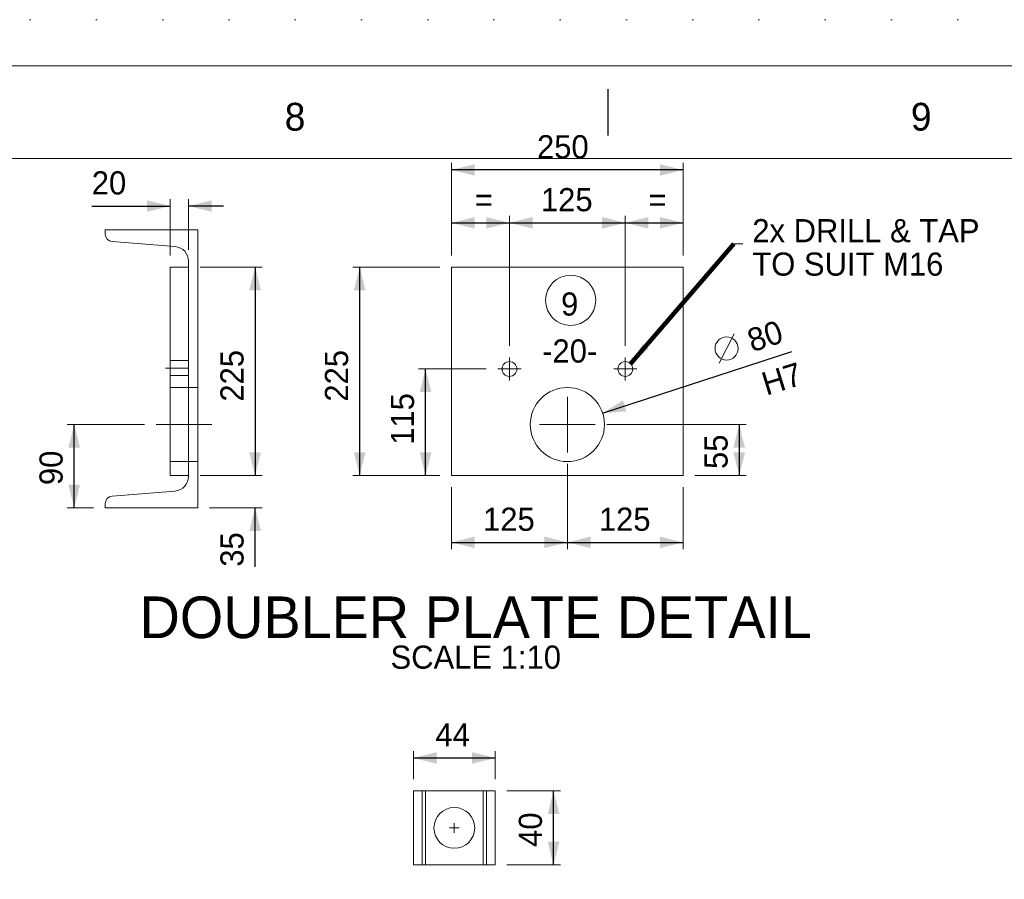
# Model space of a CAD drawing. Header units: millimetres. Extents: x -33820 to -12795, y -745548 to -730698.
# Tile 22 of 25: x -21516 to -18859, y -733018 to -730698. Entities that reach past the tile are written whole.
import ezdxf
from ezdxf.enums import TextEntityAlignment as Align

# ---------------------------------------------------------------- set-up
doc = ezdxf.new("R2010")
doc.units = ezdxf.units.MM
doc.header["$MEASUREMENT"] = 0
for name, pattern in [('DGN Style 1', [178.733029, 0.297393, -178.435636]), ('DGN Style 2', [297.392727, 178.435636, -118.957091]), ('DGN Style 4', [476.125756, 237.914182, -118.957091, 0.297393, -118.957091]), ('DGN Style 5', [208.174909, 89.217818, -118.957091])]:
    doc.linetypes.add(name, pattern=pattern)
doc.styles.add('Style-ENGINEERING', font='ENGINEERING.shx')
doc.styles.add('Style-ENGINEERING_0', font='ENGINEERING.shx')
doc.dimstyles.new('MetricMM', dxfattribs={"dimtxt": 3, "dimasz": 3, "dimexe": 1.5, "dimexo": 1.5, "dimgap": 1.5, "dimtad": 1, "dimdec": 0, "dimzin": 7, "dimtxsty": 'Style-ENGINEERING_0', "dimcen": 0.09, "dimclrd": 1, "dimclre": 1, "dimclrt": 7, "dimadec": 0, "dimazin": 3, "dimtfac": 1, "dimtdec": 0, "dimtofl": 0, "dimtmove": 0, "dimatfit": 3, "dimfxl": 1, "dimtzin": 7, "dimlwd": -1, "dimlwe": 0, "dimarcsym": 0})

# ---------------------------------------------------------------- blocks, each defined once
blk = doc.blocks.new('*U328')
blk.add_line((135.12, 284.53), (135.12, 289.53))
at = {"color": 7, "linetype": 'Continuous', "lineweight": 0, "flags": 128}
blk.add_lwpolyline([(-415.55, 292.03), (415.45, 292.03), (415.45, -291.97), (-415.55, -291.97), (-415.55, 292.03)], close=True, dxfattribs=at)
at = {"color": 7, "linetype": 'Continuous', "lineweight": 13, "flags": 128}
blk.add_lwpolyline([(-405.55, 282.03), (405.45, 282.03), (405.45, -281.97), (-405.55, -281.97), (-405.55, 282.03)], close=True, dxfattribs=at)
at = {"char_height": 3, "attachment_point": 5, "line_spacing_factor": 1.2, "style": 'Style-ENGINEERING'}
for s, insert in [('8', (101.33, 286.53)), ('9', (168.91, 286.53))]:
    blk.add_mtext(s, dxfattribs=dict(at, insert=insert))
blk = doc.blocks.new('*D533')
at = {"color": 1, "linetype": 'Continuous', "lineweight": 0, "transparency": 16777216}
for p, q in [((3269.2, 6225.8), (3269.2, 5995.3)), ((2956.7, 6163.3), (2956.7, 5995.3))]:
    blk.add_line(p, q, dxfattribs=at)
at = {"color": 1, "linetype": 'Continuous', "transparency": 16777216}
blk.add_line((2956.7, 6014), (3269.2, 6014), dxfattribs=at)
at = {"color": 1, "linetype": 'Continuous', "lineweight": 0, "transparency": 16777216}
blk.add_solid([(3019.2, 5998.4), (2956.7, 6014), (3019.2, 6029.6)], dxfattribs=at)
at = {"color": 1, "linetype": 'Continuous', "lineweight": 0, "transparency": 16777216, "extrusion": (0, 0, -1)}
blk.add_solid([(-3206.7, 6029.6), (-3269.2, 6014), (-3206.7, 5998.4)], dxfattribs=at)
at = {"layer": 'Defpoints', "color": 7, "linetype": 'Continuous', "lineweight": 0, "transparency": 16777216}
for p in [(3269.2, 6257.1), (2956.7, 6194.6), (3112.9, 6014), (3269.2, 6014)]:
    blk.add_point(p, dxfattribs=at)
at = {"color": 7, "linetype": 'Continuous', "lineweight": 0, "transparency": 16777216, "style": 'Style-ENGINEERING'}
blk.add_text('125', height=62.5, dxfattribs=at).set_placement((3041.6, 6076.5), align=Align.MIDDLE_LEFT)
blk = doc.blocks.new('*D534')
at = {"color": 1, "linetype": 'Continuous', "lineweight": 0, "transparency": 16777216}
for p, q in [((3269.2, 6225.8), (3269.2, 5995.3)), ((3581.7, 6163.3), (3581.7, 5995.3))]:
    blk.add_line(p, q, dxfattribs=at)
at = {"color": 1, "linetype": 'Continuous', "transparency": 16777216}
blk.add_line((3269.2, 6014), (3581.7, 6014), dxfattribs=at)
at = {"color": 1, "linetype": 'Continuous', "lineweight": 0, "transparency": 16777216}
blk.add_solid([(3331.7, 5998.4), (3269.2, 6014), (3331.7, 6029.6)], dxfattribs=at)
at = {"color": 1, "linetype": 'Continuous', "lineweight": 0, "transparency": 16777216, "extrusion": (0, 0, -1)}
blk.add_solid([(-3519.2, 6029.6), (-3581.7, 6014), (-3519.2, 5998.4)], dxfattribs=at)
at = {"layer": 'Defpoints', "color": 7, "linetype": 'Continuous', "lineweight": 0, "transparency": 16777216}
for p in [(3269.2, 6257.1), (3581.7, 6194.6), (3425.4, 6014), (3581.7, 6014)]:
    blk.add_point(p, dxfattribs=at)
at = {"color": 7, "linetype": 'Continuous', "lineweight": 0, "transparency": 16777216, "style": 'Style-ENGINEERING'}
blk.add_text('125', height=62.5, dxfattribs=at).set_placement((3354.1, 6076.5), align=Align.MIDDLE_LEFT)
blk = doc.blocks.new('*D535')
at = {"color": 1, "linetype": 'Continuous', "lineweight": 0, "transparency": 16777216}
for p, q in [((2956.7, 6788.3), (2956.7, 7038.2)), ((3581.7, 6788.3), (3581.7, 7038.2))]:
    blk.add_line(p, q, dxfattribs=at)
at = {"color": 1, "linetype": 'Continuous', "transparency": 16777216}
blk.add_line((3581.7, 7019.4), (2956.7, 7019.4), dxfattribs=at)
at = {"color": 1, "linetype": 'Continuous', "lineweight": 0, "transparency": 16777216}
blk.add_solid([(3019.2, 7003.8), (2956.7, 7019.4), (3019.2, 7035)], dxfattribs=at)
at = {"color": 1, "linetype": 'Continuous', "lineweight": 0, "transparency": 16777216, "extrusion": (0, 0, -1)}
blk.add_solid([(-3519.2, 7035), (-3581.7, 7019.4), (-3519.2, 7003.8)], dxfattribs=at)
at = {"layer": 'Defpoints', "color": 7, "linetype": 'Continuous', "lineweight": 0, "transparency": 16777216}
for p in [(2956.7, 7019.4), (3269.2, 7019.4), (2956.7, 6757.1), (3581.7, 6757.1)]:
    blk.add_point(p, dxfattribs=at)
at = {"color": 7, "linetype": 'Continuous', "lineweight": 0, "transparency": 16777216, "style": 'Style-ENGINEERING'}
blk.add_text('250', height=62.5, dxfattribs=at).set_placement((3187.2, 7081.9), align=Align.MIDDLE_LEFT)
blk = doc.blocks.new('*D536')
at = {"color": 1, "linetype": 'Continuous', "lineweight": 0, "transparency": 16777216}
for p, q in [((3050.4, 6482.1), (2867.8, 6482.1)), ((2925.4, 6194.6), (2867.8, 6194.6))]:
    blk.add_line(p, q, dxfattribs=at)
at = {"color": 1, "linetype": 'Continuous', "transparency": 16777216}
blk.add_line((2886.6, 6194.6), (2886.6, 6482.1), dxfattribs=at)
at = {"color": 1, "linetype": 'Continuous', "lineweight": 0, "transparency": 16777216, "extrusion": (0, 0, -1)}
blk.add_solid([(-2870.9, 6419.6), (-2886.6, 6482.1), (-2902.2, 6419.6)], dxfattribs=at)
at = {"color": 1, "linetype": 'Continuous', "lineweight": 0, "transparency": 16777216}
blk.add_solid([(2902.2, 6257.1), (2886.6, 6194.6), (2870.9, 6257.1)], dxfattribs=at)
at = {"layer": 'Defpoints', "color": 7, "linetype": 'Continuous', "lineweight": 0, "transparency": 16777216}
for p in [(2886.6, 6482.1), (3081.7, 6482.1), (2886.6, 6338.3), (2956.7, 6194.6)]:
    blk.add_point(p, dxfattribs=at)
at = {"color": 7, "linetype": 'Continuous', "lineweight": 0, "transparency": 16777216, "style": 'Style-ENGINEERING'}
blk.add_text('115', height=62.5, rotation=90, dxfattribs=at).set_placement((2824.1, 6277.5), align=Align.MIDDLE_LEFT)
blk = doc.blocks.new('*D537')
at = {"color": 1, "linetype": 'Continuous', "lineweight": 0, "transparency": 16777216}
for p, q in [((2925.4, 6757.1), (2690.1, 6757.1)), ((2925.4, 6194.6), (2690.1, 6194.6))]:
    blk.add_line(p, q, dxfattribs=at)
at = {"color": 1, "linetype": 'Continuous', "transparency": 16777216}
blk.add_line((2708.8, 6194.6), (2708.8, 6757.1), dxfattribs=at)
at = {"color": 1, "linetype": 'Continuous', "lineweight": 0, "transparency": 16777216, "extrusion": (0, 0, -1)}
blk.add_solid([(-2693.2, 6694.6), (-2708.8, 6757.1), (-2724.4, 6694.6)], dxfattribs=at)
at = {"color": 1, "linetype": 'Continuous', "lineweight": 0, "transparency": 16777216}
blk.add_solid([(2724.4, 6257.1), (2708.8, 6194.6), (2693.2, 6257.1)], dxfattribs=at)
at = {"layer": 'Defpoints', "color": 7, "linetype": 'Continuous', "lineweight": 0, "transparency": 16777216}
for p in [(2708.8, 6757.1), (2956.7, 6757.1), (2708.8, 6475.8), (2956.7, 6194.6)]:
    blk.add_point(p, dxfattribs=at)
at = {"color": 7, "linetype": 'Continuous', "lineweight": 0, "transparency": 16777216, "style": 'Style-ENGINEERING'}
blk.add_text('225', height=62.5, rotation=90, dxfattribs=at).set_placement((2646.3, 6393.9), align=Align.MIDDLE_LEFT)
blk = doc.blocks.new('*D538')
at = {"color": 7, "linetype": 'Continuous', "lineweight": 0, "transparency": 16777216}
blk.add_line((3678.7, 6498), (3718.8, 6576.8), dxfattribs=at)
at = {"color": 1, "linetype": 'Continuous', "transparency": 16777216}
blk.add_line((3364.3, 6363), (3874.9, 6528.9), dxfattribs=at)
at = {"color": 7, "linetype": 'Continuous', "lineweight": 0, "transparency": 16777216}
blk.add_circle((3698.8, 6537.4), 31.2, dxfattribs=at)
at = {"color": 1, "linetype": 'Continuous', "lineweight": 0, "transparency": 16777216}
blk.add_solid([(3428.5, 6367.4), (3364.3, 6363), (3418.9, 6397.1)], dxfattribs=at)
at = {"color": 7, "linetype": 'Continuous', "lineweight": 0, "transparency": 16777216, "style": 'Style-ENGINEERING'}
blk.add_text('80', height=62.5, rotation=18.0029, dxfattribs=at).set_placement((3758.2, 6556.7), align=Align.MIDDLE_LEFT)
blk = doc.blocks.new('*D539')
at = {"color": 1, "linetype": 'Continuous', "lineweight": 0, "transparency": 16777216}
for p, q in [((3105.4, 5343.2), (3250.6, 5343.2)), ((3105.4, 5143.2), (3250.6, 5143.2))]:
    blk.add_line(p, q, dxfattribs=at)
at = {"color": 1, "linetype": 'Continuous', "transparency": 16777216}
blk.add_line((3231.8, 5143.2), (3231.8, 5343.2), dxfattribs=at)
at = {"color": 1, "linetype": 'Continuous', "lineweight": 0, "transparency": 16777216, "extrusion": (0, 0, -1)}
blk.add_solid([(-3216.2, 5280.7), (-3231.8, 5343.2), (-3247.4, 5280.7)], dxfattribs=at)
at = {"color": 1, "linetype": 'Continuous', "lineweight": 0, "transparency": 16777216}
blk.add_solid([(3247.4, 5205.7), (3231.8, 5143.2), (3216.2, 5205.7)], dxfattribs=at)
at = {"layer": 'Defpoints', "color": 7, "linetype": 'Continuous', "lineweight": 0, "transparency": 16777216}
for p in [(3074.1, 5343.2), (3231.8, 5343.2), (3231.8, 5243.2), (3074.1, 5143.2)]:
    blk.add_point(p, dxfattribs=at)
at = {"color": 7, "linetype": 'Continuous', "lineweight": 0, "transparency": 16777216, "style": 'Style-ENGINEERING'}
blk.add_text('40', height=62.5, rotation=90, dxfattribs=at).set_placement((3169.3, 5192), align=Align.MIDDLE_LEFT)
blk = doc.blocks.new('*D540')
at = {"color": 1, "linetype": 'Continuous', "lineweight": 0, "transparency": 16777216}
for p, q in [((2854.1, 5374.4), (2854.1, 5450.8)), ((3074.1, 5374.4), (3074.1, 5450.8))]:
    blk.add_line(p, q, dxfattribs=at)
at = {"color": 1, "linetype": 'Continuous', "transparency": 16777216}
blk.add_line((2854.1, 5432.1), (3074.1, 5432.1), dxfattribs=at)
at = {"color": 1, "linetype": 'Continuous', "lineweight": 0, "transparency": 16777216}
blk.add_solid([(2916.6, 5416.5), (2854.1, 5432.1), (2916.6, 5447.7)], dxfattribs=at)
at = {"color": 1, "linetype": 'Continuous', "lineweight": 0, "transparency": 16777216, "extrusion": (0, 0, -1)}
blk.add_solid([(-3011.6, 5447.7), (-3074.1, 5432.1), (-3011.6, 5416.5)], dxfattribs=at)
at = {"layer": 'Defpoints', "color": 7, "linetype": 'Continuous', "lineweight": 0, "transparency": 16777216}
for p in [(2964.1, 5432.1), (3074.1, 5432.1), (2854.1, 5343.2), (3074.1, 5343.2)]:
    blk.add_point(p, dxfattribs=at)
at = {"color": 7, "linetype": 'Continuous', "lineweight": 0, "transparency": 16777216, "style": 'Style-ENGINEERING'}
blk.add_text('44', height=62.5, dxfattribs=at).set_placement((2913, 5494.6), align=Align.MIDDLE_LEFT)
blk = doc.blocks.new('*D631')
at = {"color": 1, "linetype": 'Continuous', "lineweight": 0, "transparency": 16777216}
for p, q in [((3375.4, 6332.1), (3751.5, 6332.1)), ((3612.9, 6194.6), (3751.5, 6194.6))]:
    blk.add_line(p, q, dxfattribs=at)
at = {"color": 1, "linetype": 'Continuous', "transparency": 16777216}
blk.add_line((3732.7, 6332.1), (3732.7, 6194.6), dxfattribs=at)
at = {"color": 1, "linetype": 'Continuous', "lineweight": 0, "transparency": 16777216, "extrusion": (0, 0, -1)}
blk.add_solid([(-3717.1, 6269.6), (-3732.7, 6332.1), (-3748.3, 6269.6)], dxfattribs=at)
at = {"color": 1, "linetype": 'Continuous', "lineweight": 0, "transparency": 16777216}
blk.add_solid([(3748.3, 6257.1), (3732.7, 6194.6), (3717.1, 6257.1)], dxfattribs=at)
at = {"layer": 'Defpoints', "color": 7, "linetype": 'Continuous', "lineweight": 0, "transparency": 16777216}
for p in [(3344.2, 6332.1), (3732.7, 6263.3), (3581.7, 6194.6), (3732.7, 6194.6)]:
    blk.add_point(p, dxfattribs=at)
at = {"color": 7, "linetype": 'Continuous', "lineweight": 0, "transparency": 16777216, "style": 'Style-ENGINEERING'}
blk.add_text('55', height=62.5, rotation=90, dxfattribs=at).set_placement((3670.2, 6212.1), align=Align.MIDDLE_LEFT)
blk = doc.blocks.new('*D633')
at = {"color": 1, "linetype": 'Continuous', "lineweight": 0, "transparency": 16777216}
for p, q in [((2956.7, 6788.3), (2956.7, 6895.4)), ((3112.9, 6544.6), (3112.9, 6895.4))]:
    blk.add_line(p, q, dxfattribs=at)
at = {"color": 1, "linetype": 'Continuous', "transparency": 16777216}
blk.add_line((2956.7, 6876.6), (3112.9, 6876.6), dxfattribs=at)
at = {"color": 1, "linetype": 'Continuous', "lineweight": 0, "transparency": 16777216}
blk.add_solid([(3019.2, 6861), (2956.7, 6876.6), (3019.2, 6892.2)], dxfattribs=at)
at = {"color": 1, "linetype": 'Continuous', "lineweight": 0, "transparency": 16777216, "extrusion": (0, 0, -1)}
blk.add_solid([(-3050.4, 6892.2), (-3112.9, 6876.6), (-3050.4, 6861)], dxfattribs=at)
at = {"layer": 'Defpoints', "color": 7, "linetype": 'Continuous', "lineweight": 0, "transparency": 16777216}
for p in [(3034.8, 6876.6), (3112.9, 6876.6), (2956.7, 6757.1), (3112.9, 6513.3)]:
    blk.add_point(p, dxfattribs=at)
at = {"color": 7, "linetype": 'Continuous', "lineweight": 0, "transparency": 16777216, "style": 'Style-ENGINEERING'}
blk.add_text('=', height=62.5, dxfattribs=at).set_placement((3019.5, 6939.1), align=Align.MIDDLE_LEFT)
blk = doc.blocks.new('*D634')
at = {"color": 1, "linetype": 'Continuous', "lineweight": 0, "transparency": 16777216}
for p, q in [((3112.9, 6544.6), (3112.9, 6895.4)), ((3425.4, 6544.6), (3425.4, 6895.4))]:
    blk.add_line(p, q, dxfattribs=at)
at = {"color": 1, "linetype": 'Continuous', "transparency": 16777216}
blk.add_line((3112.9, 6876.6), (3425.4, 6876.6), dxfattribs=at)
at = {"color": 1, "linetype": 'Continuous', "lineweight": 0, "transparency": 16777216}
blk.add_solid([(3175.4, 6861), (3112.9, 6876.6), (3175.4, 6892.2)], dxfattribs=at)
at = {"color": 1, "linetype": 'Continuous', "lineweight": 0, "transparency": 16777216, "extrusion": (0, 0, -1)}
blk.add_solid([(-3362.9, 6892.2), (-3425.4, 6876.6), (-3362.9, 6861)], dxfattribs=at)
at = {"layer": 'Defpoints', "color": 7, "linetype": 'Continuous', "lineweight": 0, "transparency": 16777216}
for p in [(3269.2, 6876.6), (3425.4, 6876.6), (3112.9, 6513.3), (3425.4, 6513.3)]:
    blk.add_point(p, dxfattribs=at)
at = {"color": 7, "linetype": 'Continuous', "lineweight": 0, "transparency": 16777216, "style": 'Style-ENGINEERING'}
blk.add_text('125', height=62.5, dxfattribs=at).set_placement((3197.8, 6939.1), align=Align.MIDDLE_LEFT)
blk = doc.blocks.new('*D635')
at = {"color": 1, "linetype": 'Continuous', "lineweight": 0, "transparency": 16777216}
for p, q in [((3425.4, 6544.6), (3425.4, 6895.4)), ((3581.7, 6788.3), (3581.7, 6895.4))]:
    blk.add_line(p, q, dxfattribs=at)
at = {"color": 1, "linetype": 'Continuous', "transparency": 16777216}
blk.add_line((3425.4, 6876.6), (3581.7, 6876.6), dxfattribs=at)
at = {"color": 1, "linetype": 'Continuous', "lineweight": 0, "transparency": 16777216}
blk.add_solid([(3487.9, 6861), (3425.4, 6876.6), (3487.9, 6892.2)], dxfattribs=at)
at = {"color": 1, "linetype": 'Continuous', "lineweight": 0, "transparency": 16777216, "extrusion": (0, 0, -1)}
blk.add_solid([(-3519.2, 6892.2), (-3581.7, 6876.6), (-3519.2, 6861)], dxfattribs=at)
at = {"layer": 'Defpoints', "color": 7, "linetype": 'Continuous', "lineweight": 0, "transparency": 16777216}
for p in [(3503.5, 6876.6), (3581.7, 6876.6), (3581.7, 6757.1), (3425.4, 6513.3)]:
    blk.add_point(p, dxfattribs=at)
at = {"color": 7, "linetype": 'Continuous', "lineweight": 0, "transparency": 16777216, "style": 'Style-ENGINEERING'}
blk.add_text('=', height=62.5, dxfattribs=at).set_placement((3488.3, 6939.1), align=Align.MIDDLE_LEFT)
blk = doc.blocks.new('DIN 300x100x46kgm_9')
at = {"color": 7, "linetype": 'Continuous', "lineweight": 0, "extrusion": (0, 0, -1), "flags": 128}
blk.add_lwpolyline([(-100, 4.6, -0.39104), (-92.6, 12.6), (-24.7, 18, 0.39104), (-10, 34), (-10, 266, 0.39104), (-24.7, 282), (-92.6, 287.4, -0.39104), (-100, 295.4), (-100, 300), (0, 300), (0, 0), (-100, 0), (-100, 4.6)], format="xyb", close=True, dxfattribs=at)
blk = doc.blocks.new('*D638')
at = {"color": 1, "linetype": 'Continuous', "lineweight": 0, "transparency": 16777216}
for p, q in [((2278.4, 6757.1), (2445.4, 6757.1)), ((2278.4, 6194.6), (2445.4, 6194.6))]:
    blk.add_line(p, q, dxfattribs=at)
at = {"color": 1, "linetype": 'Continuous', "transparency": 16777216}
blk.add_line((2426.7, 6757.1), (2426.7, 6194.6), dxfattribs=at)
at = {"color": 1, "linetype": 'Continuous', "lineweight": 0, "transparency": 16777216, "extrusion": (0, 0, -1)}
blk.add_solid([(-2411.1, 6694.6), (-2426.7, 6757.1), (-2442.3, 6694.6)], dxfattribs=at)
at = {"color": 1, "linetype": 'Continuous', "lineweight": 0, "transparency": 16777216}
blk.add_solid([(2442.3, 6257.1), (2426.7, 6194.6), (2411.1, 6257.1)], dxfattribs=at)
at = {"layer": 'Defpoints', "color": 7, "linetype": 'Continuous', "lineweight": 0, "transparency": 16777216}
for p in [(2247.1, 6757.1), (2426.7, 6475.8), (2247.1, 6194.6), (2426.7, 6194.6)]:
    blk.add_point(p, dxfattribs=at)
at = {"color": 7, "linetype": 'Continuous', "lineweight": 0, "transparency": 16777216, "style": 'Style-ENGINEERING'}
blk.add_text('225', height=62.5, rotation=90, dxfattribs=at).set_placement((2364.2, 6393.9), align=Align.MIDDLE_LEFT)
blk = doc.blocks.new('*D639')
at = {"color": 1, "linetype": 'Continuous', "transparency": 16777216}
for p, q in [((2426.7, 6288.3), (2426.7, 6194.6)), ((2426.7, 5948.3), (2426.7, 6107.6))]:
    blk.add_line(p, q, dxfattribs=at)
at = {"color": 1, "linetype": 'Continuous', "lineweight": 0, "transparency": 16777216}
for p, q in [((2278.4, 6194.6), (2445.4, 6194.6)), ((2303.4, 6107.6), (2445.4, 6107.6))]:
    blk.add_line(p, q, dxfattribs=at)
blk.add_solid([(2442.3, 6257.1), (2426.7, 6194.6), (2411.1, 6257.1)], dxfattribs=at)
at = {"color": 1, "linetype": 'Continuous', "lineweight": 0, "transparency": 16777216, "extrusion": (0, 0, -1)}
blk.add_solid([(-2411.1, 6045.1), (-2426.7, 6107.6), (-2442.3, 6045.1)], dxfattribs=at)
at = {"layer": 'Defpoints', "color": 7, "linetype": 'Continuous', "lineweight": 0, "transparency": 16777216}
for p in [(2247.1, 6194.6), (2426.7, 6194.6), (2272.1, 6107.6), (2426.7, 5998.5)]:
    blk.add_point(p, dxfattribs=at)
at = {"color": 7, "linetype": 'Continuous', "lineweight": 0, "transparency": 16777216, "style": 'Style-ENGINEERING'}
blk.add_text('35', height=62.5, rotation=90, dxfattribs=at).set_placement((2364.2, 5948.3), align=Align.MIDDLE_LEFT)
blk = doc.blocks.new('*D640')
at = {"color": 1, "linetype": 'Continuous', "lineweight": 0, "transparency": 16777216}
for p, q in [((2197.1, 6788.3), (2197.1, 6940.7)), ((2247.1, 6804), (2247.1, 6940.7))]:
    blk.add_line(p, q, dxfattribs=at)
at = {"color": 1, "linetype": 'Continuous', "transparency": 16777216}
for p, q in [((1985.9, 6921.9), (2197.1, 6921.9)), ((2340.9, 6921.9), (2247.1, 6921.9))]:
    blk.add_line(p, q, dxfattribs=at)
at = {"color": 1, "linetype": 'Continuous', "lineweight": 0, "transparency": 16777216, "extrusion": (0, 0, -1)}
blk.add_solid([(-2134.6, 6937.6), (-2197.1, 6921.9), (-2134.6, 6906.3)], dxfattribs=at)
at = {"color": 1, "linetype": 'Continuous', "lineweight": 0, "transparency": 16777216}
blk.add_solid([(2309.6, 6906.3), (2247.1, 6921.9), (2309.6, 6937.6)], dxfattribs=at)
at = {"layer": 'Defpoints', "color": 7, "linetype": 'Continuous', "lineweight": 0, "transparency": 16777216}
for p in [(2037.1, 6921.9), (2247.1, 6921.9), (2197.1, 6757.1), (2247.1, 6772.7)]:
    blk.add_point(p, dxfattribs=at)
at = {"color": 7, "linetype": 'Continuous', "lineweight": 0, "transparency": 16777216, "style": 'Style-ENGINEERING'}
blk.add_text('20', height=62.5, dxfattribs=at).set_placement((1985.9, 6984.4), align=Align.MIDDLE_LEFT)
blk = doc.blocks.new('*D641')
at = {"color": 1, "linetype": 'Continuous', "lineweight": 0, "transparency": 16777216}
for p, q in [((2128.4, 6332.1), (1919.8, 6332.1)), ((1990.9, 6107.6), (1919.8, 6107.6))]:
    blk.add_line(p, q, dxfattribs=at)
at = {"color": 1, "linetype": 'Continuous', "transparency": 16777216}
blk.add_line((1938.5, 6107.6), (1938.5, 6332.1), dxfattribs=at)
at = {"color": 1, "linetype": 'Continuous', "lineweight": 0, "transparency": 16777216, "extrusion": (0, 0, -1)}
blk.add_solid([(-1922.9, 6269.6), (-1938.5, 6332.1), (-1954.2, 6269.6)], dxfattribs=at)
at = {"color": 1, "linetype": 'Continuous', "lineweight": 0, "transparency": 16777216}
blk.add_solid([(1954.2, 6170.1), (1938.5, 6107.6), (1922.9, 6170.1)], dxfattribs=at)
at = {"layer": 'Defpoints', "color": 7, "linetype": 'Continuous', "lineweight": 0, "transparency": 16777216}
for p in [(1938.5, 6332.1), (2159.6, 6332.1), (1938.5, 6219.8), (2022.1, 6107.6)]:
    blk.add_point(p, dxfattribs=at)
at = {"color": 7, "linetype": 'Continuous', "lineweight": 0, "transparency": 16777216, "style": 'Style-ENGINEERING'}
blk.add_text('90', height=62.5, rotation=90, dxfattribs=at).set_placement((1876, 6168.7), align=Align.MIDDLE_LEFT)
blk = doc.blocks.new('*U327')
at = {"color": 7, "linetype": 'Continuous', "lineweight": 0}
for p, q in [((3717.95, 6820.29), (3742.95, 6820.29)), ((2854.14, 5143.19), (2854.14, 5343.19)), ((3074.14, 5343.19), (2854.14, 5343.19)), ((2877.14, 5143.19), (2877.14, 5343.19)), ((2886.14, 5143.19), (2886.14, 5343.19)), ((3042.14, 5143.19), (3042.14, 5343.19)), ((3051.14, 5143.19), (3051.14, 5343.19)), ((3074.14, 5143.19), (3074.14, 5343.19)), ((3074.14, 5143.19), (2854.14, 5143.19))]:
    blk.add_line(p, q, dxfattribs=at)
at = {"color": 1, "linetype": 'DGN Style 4', "lineweight": 0}
for p, q in [((3112.91, 6513.3), (3112.91, 6450.8)), ((3425.41, 6513.3), (3425.41, 6450.8)), ((2247.13, 6484.56), (2184.63, 6484.56)), ((3144.16, 6482.05), (3081.66, 6482.05)), ((3456.66, 6482.05), (3394.16, 6482.05)), ((3269.16, 6407.05), (3269.16, 6257.05)), ((2309.63, 6332.06), (2159.63, 6332.06)), ((3344.16, 6332.05), (3194.16, 6332.05)), ((2951.02, 5243.19), (2977.27, 5243.19)), ((2964.14, 5256.32), (2964.14, 5230.07))]:
    blk.add_line(p, q, dxfattribs=at)
at = {"color": 7, "linetype": 'DGN Style 1', "lineweight": 0, "flags": 128}
blk.add_lwpolyline([(-10512.54, 7424.97), (10512.46, 7424.97), (10512.46, -7425.03), (-10512.54, -7425.03), (-10512.54, 7424.97)], close=True, dxfattribs=at)
at = {"color": 7, "linetype": 'Continuous', "lineweight": 0, "flags": 128}
for points in [[(2247.13, 6194.55), (2197.13, 6194.55), (2197.13, 6757.05), (2247.13, 6757.05), (2247.13, 6194.55)], [(2956.66, 6757.05), (2956.66, 6194.55), (3581.66, 6194.55), (3581.66, 6757.05), (2956.66, 6757.05)]]:
    blk.add_lwpolyline(points, close=True, dxfattribs=at)
at = {"color": 7, "linetype": 'DGN Style 2', "lineweight": 0, "flags": 128}
for points in [[(2247.13, 6504.56), (2197.13, 6504.56)], [(2197.13, 6464.56), (2247.13, 6464.56)], [(2197.13, 6432.06), (2272.13, 6432.06)], [(2272.13, 6232.06), (2197.13, 6232.06)]]:
    blk.add_lwpolyline(points, dxfattribs=at)
at = {"color": 7, "linetype": 'Continuous', "lineweight": 13}
blk.add_circle((3278.01, 6667.4), 67.57, dxfattribs=at)
at = {"color": 7, "linetype": 'Continuous', "lineweight": 0}
for centre, radius in [((3112.91, 6482.05), 20), ((3425.41, 6482.05), 20), ((3269.16, 6332.05), 100), ((2964.14, 5243.19), 55)]:
    blk.add_circle(centre, radius, dxfattribs=at)
at = {"xscale": 24.99999999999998, "yscale": 24.99999999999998, "zscale": 24.99999999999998}
blk.add_blockref('*U328', (1.13, -0.77), dxfattribs=at)
at = {"color": 7, "linetype": 'Continuous', "lineweight": 0, "extrusion": (0, 0, -1), "xscale": 2.5, "yscale": 2.5, "zscale": 2.5}
blk.add_blockref('DIN 300x100x46kgm_9', (-2272.13, 6107.63), dxfattribs=at)
at = {"color": 7, "linetype": 'DGN Style 5', "lineweight": 0, "char_height": 62.5, "style": 'Style-ENGINEERING'}
for s, insert, attachment_point, line_spacing_factor in [('2x DRILL & TAP\\PTO SUIT M16', (3768.14, 6809.87), 4, 0.86543), ('SCALE 1:10', (3022, 5703.78), 5, 0.6)]:
    blk.add_mtext(s, dxfattribs=dict(at, insert=insert, attachment_point=attachment_point, line_spacing_factor=line_spacing_factor))
at = {"color": 7, "linetype": 'DGN Style 5', "lineweight": 0, "char_height": 62.5, "width": 828.6175, "attachment_point": 5, "line_spacing_factor": 0.6, "style": 'Style-ENGINEERING'}
for s, insert in [('9', (3275.4, 6656.99)), ('-20-', (3275.4, 6530.2))]:
    blk.add_mtext(s, dxfattribs=dict(at, insert=insert))
at = {"color": 7, "linetype": 'DGN Style 5', "lineweight": 0, "insert": (3796.79, 6439.81), "char_height": 62.5, "attachment_point": 4, "rotation": 17.09904, "line_spacing_factor": 0.6, "style": 'Style-ENGINEERING'}
blk.add_mtext('H7', dxfattribs=at)
at = {"color": 7, "lineweight": 13, "insert": (3022, 5810.97), "char_height": 112.5, "width": 4377.6018, "attachment_point": 5, "line_spacing_factor": 0.9, "style": 'Style-ENGINEERING'}
blk.add_mtext('DOUBLER PLATE DETAIL', dxfattribs=at)
at = {"color": 1, "linetype": 'Continuous'}
for base, p1, p2, angle, override, picture, middle in [((2956.66, 7019.41), (3581.66, 6757.05), (2956.66, 6757.05), 180, {"dimtxt": 62.5, "dimasz": 62.5, "dimexe": 18.75, "dimexo": 31.25, "dimgap": 31.25, "dimlfac": 0.4}, '*D535', (3269.16, 7019.41)), ((2426.69, 6194.55), (2247.13, 6757.05), (2247.13, 6194.55), 270, {"dimtxt": 62.5, "dimasz": 62.5, "dimexe": 18.75, "dimexo": 31.25, "dimgap": 31.25, "dimlfac": 0.4}, '*D638', (2426.69, 6475.8)), ((2708.81, 6757.05), (2956.66, 6194.55), (2956.66, 6757.05), 90, {"dimtxt": 62.5, "dimasz": 62.5, "dimexe": 18.75, "dimexo": 31.25, "dimgap": 31.25, "dimlfac": 0.4}, '*D537', (2708.81, 6475.8)), ((2886.57, 6482.05), (2956.66, 6194.55), (3081.66, 6482.05), 90, {"dimtxt": 62.5, "dimasz": 62.5, "dimexe": 18.75, "dimexo": 31.25, "dimgap": 31.25, "dimlfac": 0.4}, '*D536', (2886.57, 6338.3)), ((1938.53, 6332.06), (2022.13, 6107.63), (2159.63, 6332.06), 90, {"dimtxt": 62.5, "dimasz": 62.5, "dimexe": 18.75, "dimexo": 31.25, "dimgap": 31.25, "dimlfac": 0.4}, '*D641', (1938.53, 6219.84)), ((3732.7, 6194.55), (3344.16, 6332.05), (3581.66, 6194.55), 270, {"dimtxt": 62.5, "dimasz": 62.5, "dimexe": 18.75, "dimexo": 31.25, "dimgap": 31.25, "dimlfac": 0.4}, '*D631', (3732.7, 6263.3)), ((3231.8, 5343.19), (3074.14, 5143.19), (3074.14, 5343.19), 90, {"dimtxt": 62.5, "dimasz": 62.5, "dimexe": 18.75, "dimexo": 31.25, "dimgap": 31.25, "dimlfac": 0.2}, '*D539', (3231.8, 5243.19))]:
    dim = blk.add_linear_dim(base=base, p1=p1, p2=p2, angle=angle, text='\\FSTANDARD;<>', dimstyle='MetricMM', override=override, dxfattribs=at)
    dim.commit()
    dim.dimension.update_dxf_attribs({"geometry": picture, "text_midpoint": middle})
dim = blk.add_linear_dim(base=(2247.13, 6921.94), p1=(2197.13, 6757.05), p2=(2247.13, 6772.71), text='\\FSTANDARD;<>', dimstyle='MetricMM', override={"dimtxt": 62.5, "dimasz": 62.5, "dimexe": 18.75, "dimexo": 31.25, "dimgap": 31.25, "dimlfac": 0.4}, dxfattribs=at)
dim.commit()
dim.dimension.update_dxf_attribs({"geometry": '*D640', "text_midpoint": (2037.07, 6921.94), "dimtype": 128})
for base, p1, p2, text, override, picture, middle in [((3112.91, 6876.61), (2956.66, 6757.05), (3112.91, 6513.3), '\\FSTANDARD;=', {"dimtxt": 62.5, "dimasz": 62.5, "dimexe": 18.75, "dimexo": 31.25, "dimgap": 31.25, "dimlfac": 0.4}, '*D633', (3034.79, 6876.61)), ((3425.41, 6876.61), (3112.91, 6513.3), (3425.41, 6513.3), '\\FSTANDARD;<>', {"dimtxt": 62.5, "dimasz": 62.5, "dimexe": 18.75, "dimexo": 31.25, "dimgap": 31.25, "dimlfac": 0.4}, '*D634', (3269.16, 6876.61)), ((3581.66, 6876.61), (3425.41, 6513.3), (3581.66, 6757.05), '\\FSTANDARD;=', {"dimtxt": 62.5, "dimasz": 62.5, "dimexe": 18.75, "dimexo": 31.25, "dimgap": 31.25, "dimlfac": 0.4}, '*D635', (3503.54, 6876.61)), ((3269.16, 6014.01), (2956.66, 6194.55), (3269.16, 6257.05), '\\FSTANDARD;<>', {"dimtxt": 62.5, "dimasz": 62.5, "dimexe": 18.75, "dimexo": 31.25, "dimgap": 31.25, "dimlfac": 0.4}, '*D533', (3112.91, 6014.01)), ((3581.66, 6014.01), (3269.16, 6257.05), (3581.66, 6194.55), '\\FSTANDARD;<>', {"dimtxt": 62.5, "dimasz": 62.5, "dimexe": 18.75, "dimexo": 31.25, "dimgap": 31.25, "dimlfac": 0.4}, '*D534', (3425.41, 6014.01)), ((3074.14, 5432.09), (2854.14, 5343.19), (3074.14, 5343.19), '\\FSTANDARD;<>', {"dimtxt": 62.5, "dimasz": 62.5, "dimexe": 18.75, "dimexo": 31.25, "dimgap": 31.25, "dimlfac": 0.2}, '*D540', (2964.14, 5432.09))]:
    dim = blk.add_linear_dim(base=base, p1=p1, p2=p2, text=text, dimstyle='MetricMM', override=override, dxfattribs=at)
    dim.commit()
    dim.dimension.update_dxf_attribs({"geometry": picture, "text_midpoint": middle})
dim = blk.add_radius_dim(center=(3269.16, 6332.05), mpoint=(3364.27, 6362.96), text='\\FSTANDARD;80', dimstyle='MetricMM', override={"dimtxt": 62.5, "dimasz": 62.5, "dimexe": 18.75, "dimexo": 31.25, "dimgap": 31.25, "dimse1": 1, "dimse2": 1}, dxfattribs=at)
dim.commit()
dim.dimension.update_dxf_attribs({"geometry": '*D538', "text_midpoint": (3781.62, 6498.59), "dimtype": 132})
dim = blk.add_linear_dim(base=(2426.69, 6194.55), p1=(2272.13, 6107.63), p2=(2247.13, 6194.55), angle=90, text='\\FSTANDARD;<>', dimstyle='MetricMM', override={"dimtxt": 62.5, "dimasz": 62.5, "dimexe": 18.75, "dimexo": 31.25, "dimgap": 31.25, "dimlfac": 0.4}, dxfattribs=at)
dim.commit()
dim.dimension.update_dxf_attribs({"geometry": '*D639', "text_midpoint": (2426.69, 5998.5), "dimtype": 128})
blk.add_leader([(3439.55, 6496.2), (3717.95, 6820.29)], dimstyle='MetricMM', override={"dimtxt": 62.5, "dimasz": 62.5, "dimgap": 31.25, "dimclrd": 0, "dimlwd": 65534}, dxfattribs=at)

msp = doc.modelspace()

# ---------------------------------------------------------------- block references
at = {"color": 7, "linetype": 'Continuous', "lineweight": 13}
msp.add_blockref('*U327', (-23307.55, -738122.65), dxfattribs=at)

doc.saveas('drawing.dxf')
